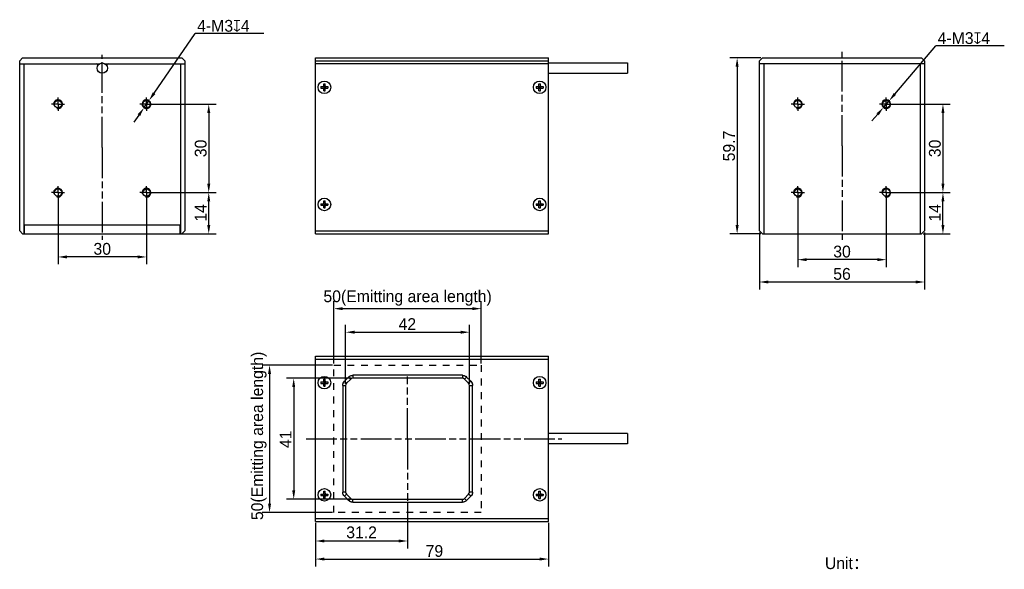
# Model space of a CAD drawing. Header units: millimetres. Extents: x 66 to 400, y 80 to 267.
import ezdxf

# ---------------------------------------------------------------- set-up
doc = ezdxf.new("R2010")
doc.units = ezdxf.units.MM
doc.header["$LTSCALE"] = 23.1
doc.header["$PDMODE"] = 3
doc.header["$PDSIZE"] = 8
for name, pattern in [('CENTER', [0.6, 0.375, -0.075, 0.075, -0.075]), ('DOT', [0.2, 0.1, -0.1]), ('PHANTOM', [0.8, 0.45, -0.05, 0.1, -0.05, 0.1, -0.05])]:
    doc.linetypes.add(name, pattern=pattern)
doc.layers.get('0').update_dxf_attribs({"linetype": 'CONTINUOUS'})
doc.layers.get('Defpoints').update_dxf_attribs({"linetype": 'CONTINUOUS'})
for name, color, linetype in [('00_COMPONENTS', 7, 'CONTINUOUS'), ('50_ALL_DETAILS', 7, 'CONTINUOUS'), ('51__DRAFT_DIMS', 7, 'CONTINUOUS'), ('DEFAULT_1', 7, 'CENTER')]:
    doc.layers.add(name, color=color, linetype=linetype)
doc.styles.get("Standard").update_dxf_attribs({"font": 'simfang.ttf'})
doc.dimstyles.new('DIMSTYLE_1', dxfattribs={"dimtxt": 3, "dimasz": 3, "dimexe": 2.5, "dimexo": 0.5, "dimgap": 0.75, "dimtad": 1, "dimdsep": 46, "dimtxsty": 'STANDARD', "dimblk": '_FILLED', "dimblk1": '_FILLED', "dimblk2": '_FILLED', "dimcen": 0.09, "dimclrt": 3, "dimazin": 2, "dimtp": 0.2, "dimtm": 0.2, "dimtfac": 1, "dimtofl": 0, "dimtmove": 0, "dimatfit": 3, "dimldrblk": '_FILLED', "dimfxl": 1, "dimtolj": 1, "dimarcsym": 0})
doc.dimstyles.new('DIMSTYLE_2', dxfattribs={"dimtxt": 3, "dimasz": 3, "dimexe": 2.5, "dimexo": 0.5, "dimgap": 0.75, "dimtad": 1, "dimdsep": 46, "dimtxsty": 'STANDARD', "dimblk": '_FILLED', "dimblk1": '_FILLED', "dimblk2": '_FILLED', "dimcen": 0.09, "dimclrt": 3, "dimazin": 2, "dimtp": 0.3, "dimtm": 0.3, "dimtfac": 1, "dimtofl": 0, "dimtmove": 0, "dimatfit": 3, "dimldrblk": '_FILLED', "dimfxl": 1, "dimtolj": 1, "dimarcsym": 0})
doc.dimstyles.new('DIMSTYLE_3', dxfattribs={"dimtxt": 3, "dimasz": 3, "dimexe": 2.5, "dimexo": 0.5, "dimtad": 1, "dimdsep": 46, "dimtxsty": 'STANDARD', "dimblk": '_FILLED', "dimblk1": '_FILLED', "dimblk2": '_FILLED', "dimcen": 0.09, "dimclrt": 3, "dimazin": 2, "dimtp": 0.1, "dimtm": 0.1, "dimtfac": 1, "dimtmove": 0, "dimatfit": 2, "dimldrblk": '_FILLED', "dimfxl": 1, "dimtolj": 1, "dimarcsym": 0})

# ---------------------------------------------------------------- blocks, each defined once
blk = doc.blocks.new('_FILLED')
at = {"color": 0, "linetype": 'ByBlock'}
blk.add_solid([(0, 0), (-1, 0.17), (-1, -0.17)], dxfattribs=at)
blk = doc.blocks.new('*D1')
at = {"layer": '51__DRAFT_DIMS', "color": 0, "lineweight": -2}
for p, q in [((360.42, 238.11), (381.64, 238.11)), ((379.14, 235.11), (379.14, 211.11)), ((360.42, 208.11), (381.64, 208.11))]:
    blk.add_line(p, q, dxfattribs=at)
at = {"layer": 'Defpoints', "color": 0}
for p in [(359.92, 238.11), (359.92, 208.11), (379.14, 208.11)]:
    blk.add_point(p, dxfattribs=at)
at = {"layer": '51__DRAFT_DIMS', "color": 0, "linetype": 'ByBlock', "lineweight": -2, "xscale": 3, "yscale": 3, "zscale": 3}
for p, rotation in [((379.14, 238.11), 90), ((379.14, 208.11), 270)]:
    blk.add_blockref('_FILLED', p, dxfattribs=dict(at, rotation=rotation))
at = {"layer": '51__DRAFT_DIMS', "color": 3, "insert": (374.39, 223.1), "char_height": 3, "attachment_point": 2, "rotation": 90, "line_spacing_factor": 0.9}
blk.add_mtext('\\A1;\\A1;{\\fFZLanTingHei-R-GBK|b0|i0|c134|p2;\\H1.333333x;\\C0;30}', dxfattribs=at)
blk = doc.blocks.new('*D2')
at = {"layer": '51__DRAFT_DIMS', "color": 0, "lineweight": -2}
for p, q in [((329.92, 207.61), (329.92, 182.89)), ((359.92, 207.61), (359.92, 182.89)), ((356.92, 185.39), (332.92, 185.39))]:
    blk.add_line(p, q, dxfattribs=at)
at = {"layer": 'Defpoints', "color": 0}
for p in [(329.92, 208.11), (359.92, 208.11), (329.92, 185.39)]:
    blk.add_point(p, dxfattribs=at)
at = {"layer": '51__DRAFT_DIMS', "color": 0, "linetype": 'ByBlock', "lineweight": -2, "xscale": 3, "yscale": 3, "zscale": 3, "rotation": 180}
blk.add_blockref('_FILLED', (329.92, 185.39), dxfattribs=at)
at = {"layer": '51__DRAFT_DIMS', "color": 0, "linetype": 'ByBlock', "lineweight": -2, "xscale": 3, "yscale": 3, "zscale": 3}
blk.add_blockref('_FILLED', (359.92, 185.39), dxfattribs=at)
at = {"layer": '51__DRAFT_DIMS', "color": 3, "insert": (344.92, 190.14), "char_height": 3, "attachment_point": 2, "line_spacing_factor": 0.9}
blk.add_mtext('\\A1;\\A1;{\\fFZLanTingHei-R-GBK|b0|i0|c134|p2;\\H1.333333x;\\C0;30}', dxfattribs=at)
blk = doc.blocks.new('*D3')
at = {"layer": '51__DRAFT_DIMS', "color": 0, "lineweight": -2}
for p, q in [((360.42, 208.11), (381.64, 208.11)), ((379.14, 197.11), (379.14, 205.11)), ((372.42, 194.11), (381.64, 194.11))]:
    blk.add_line(p, q, dxfattribs=at)
at = {"layer": 'Defpoints', "color": 0}
for p in [(359.92, 208.11), (379.14, 208.11), (371.92, 194.11)]:
    blk.add_point(p, dxfattribs=at)
at = {"layer": '51__DRAFT_DIMS', "color": 0, "linetype": 'ByBlock', "lineweight": -2, "xscale": 3, "yscale": 3, "zscale": 3}
for p, rotation in [((379.14, 208.11), 90), ((379.14, 194.11), 270)]:
    blk.add_blockref('_FILLED', p, dxfattribs=dict(at, rotation=rotation))
at = {"layer": '51__DRAFT_DIMS', "color": 3, "insert": (374.39, 201.25), "char_height": 3, "attachment_point": 2, "rotation": 90, "line_spacing_factor": 0.9}
blk.add_mtext('\\A1;\\A1;{\\fFZLanTingHei-R-GBK|b0|i0|c134|p2;\\H1.333333x;\\C0;14}', dxfattribs=at)
blk = doc.blocks.new('*D4')
at = {"layer": '51__DRAFT_DIMS', "color": 0, "lineweight": -2}
for p, q in [((317.42, 253.81), (306.85, 253.81)), ((309.35, 250.81), (309.35, 197.11)), ((317.42, 194.11), (306.85, 194.11))]:
    blk.add_line(p, q, dxfattribs=at)
at = {"layer": 'Defpoints', "color": 0}
for p in [(317.92, 253.81), (309.35, 194.11), (317.92, 194.11)]:
    blk.add_point(p, dxfattribs=at)
at = {"layer": '51__DRAFT_DIMS', "color": 0, "linetype": 'ByBlock', "lineweight": -2, "xscale": 3, "yscale": 3, "zscale": 3}
for p, rotation in [((309.35, 253.81), 90.00000002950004), ((309.35, 194.11), 270.0000000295)]:
    blk.add_blockref('_FILLED', p, dxfattribs=dict(at, rotation=rotation))
at = {"layer": '51__DRAFT_DIMS', "color": 3, "insert": (304.6, 223.92), "char_height": 3, "attachment_point": 2, "rotation": 90, "line_spacing_factor": 0.9}
blk.add_mtext('\\A1;\\A1;{\\fFZLanTingHei-R-GBK|b0|i0|c134|p2;\\H1.333333x;\\C0;59.7}', dxfattribs=at)
blk = doc.blocks.new('*D5')
at = {"layer": '51__DRAFT_DIMS', "color": 0, "lineweight": -2}
for p, q in [((316.92, 194.61), (316.92, 175.32)), ((372.92, 194.61), (372.92, 175.32)), ((319.92, 177.82), (369.92, 177.82))]:
    blk.add_line(p, q, dxfattribs=at)
at = {"layer": 'Defpoints', "color": 0}
for p in [(316.92, 195.11), (372.92, 195.11), (372.92, 177.82)]:
    blk.add_point(p, dxfattribs=at)
at = {"layer": '51__DRAFT_DIMS', "color": 0, "linetype": 'ByBlock', "lineweight": -2, "xscale": 3, "yscale": 3, "zscale": 3, "rotation": 180}
blk.add_blockref('_FILLED', (316.92, 177.82), dxfattribs=at)
at = {"layer": '51__DRAFT_DIMS', "color": 0, "linetype": 'ByBlock', "lineweight": -2, "xscale": 3, "yscale": 3, "zscale": 3}
blk.add_blockref('_FILLED', (372.92, 177.82), dxfattribs=at)
at = {"layer": '51__DRAFT_DIMS', "color": 3, "insert": (344.92, 182.57), "char_height": 3, "attachment_point": 2, "line_spacing_factor": 0.9}
blk.add_mtext('\\A1;\\A1;{\\fFZLanTingHei-R-GBK|b0|i0|c134|p2;\\H1.333333x;\\C0;56}', dxfattribs=at)
blk = doc.blocks.new('*D6')
at = {"layer": '51__DRAFT_DIMS', "color": 0, "lineweight": -2}
for p, q in [((362.84, 241.53), (376.73, 257.86)), ((399.95, 257.86), (376.73, 257.86)), ((358.95, 236.96), (360.9, 239.25)), ((357.01, 234.68), (355.07, 232.39))]:
    blk.add_line(p, q, dxfattribs=at)
at = {"layer": 'Defpoints', "color": 0}
for p in [(360.9, 239.25), (358.95, 236.96)]:
    blk.add_point(p, dxfattribs=at)
at = {"layer": '51__DRAFT_DIMS', "color": 0, "linetype": 'ByBlock', "lineweight": -2, "xscale": 3, "yscale": 3, "zscale": 3}
for p, rotation in [((360.9, 239.25), 229.6189142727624), ((358.95, 236.96), 49.61891427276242)]:
    blk.add_blockref('_FILLED', p, dxfattribs=dict(at, rotation=rotation))
at = {"layer": '51__DRAFT_DIMS', "color": 3, "insert": (377.35, 262.49), "char_height": 3, "attachment_point": 1, "line_spacing_factor": 0.9}
blk.add_mtext('\\A1;{\\fFZLanTingHei-R-GBK|b0|i0|c134|p2;\\H1.333333x;\\C0;4-M\\A1;3\\fgdt|b0|i0|c0|p0;x\\fFZLanTingHei-R-GBK|b0|i0|c134|p2;4}', dxfattribs=at)
blk = doc.blocks.new('*D7')
at = {"layer": '51__DRAFT_DIMS', "color": 0, "lineweight": -2}
for p, q in [((109.56, 238.11), (132.67, 238.11)), ((130.17, 235.11), (130.17, 211.11)), ((109.56, 208.11), (132.67, 208.11))]:
    blk.add_line(p, q, dxfattribs=at)
at = {"layer": 'Defpoints', "color": 0}
for p in [(109.06, 238.11), (109.06, 208.11), (130.17, 208.11)]:
    blk.add_point(p, dxfattribs=at)
at = {"layer": '51__DRAFT_DIMS', "color": 0, "linetype": 'ByBlock', "lineweight": -2, "xscale": 3, "yscale": 3, "zscale": 3}
for p, rotation in [((130.17, 238.11), 90), ((130.17, 208.11), 270)]:
    blk.add_blockref('_FILLED', p, dxfattribs=dict(at, rotation=rotation))
at = {"layer": '51__DRAFT_DIMS', "color": 3, "insert": (125.42, 223.1), "char_height": 3, "attachment_point": 2, "rotation": 90, "line_spacing_factor": 0.9}
blk.add_mtext('\\A1;\\A1;{\\fFZLanTingHei-R-GBK|b0|i0|c134|p2;\\H1.333333x;\\C0;30}', dxfattribs=at)
blk = doc.blocks.new('*D8')
at = {"layer": '51__DRAFT_DIMS', "color": 0, "lineweight": -2}
for p, q in [((79.06, 207.61), (79.06, 183.81)), ((109.06, 207.61), (109.06, 183.81)), ((106.06, 186.31), (82.06, 186.31))]:
    blk.add_line(p, q, dxfattribs=at)
at = {"layer": 'Defpoints', "color": 0}
for p in [(79.06, 208.11), (109.06, 208.11), (79.06, 186.31)]:
    blk.add_point(p, dxfattribs=at)
at = {"layer": '51__DRAFT_DIMS', "color": 0, "linetype": 'ByBlock', "lineweight": -2, "xscale": 3, "yscale": 3, "zscale": 3, "rotation": 180}
blk.add_blockref('_FILLED', (79.06, 186.31), dxfattribs=at)
at = {"layer": '51__DRAFT_DIMS', "color": 0, "linetype": 'ByBlock', "lineweight": -2, "xscale": 3, "yscale": 3, "zscale": 3}
blk.add_blockref('_FILLED', (109.06, 186.31), dxfattribs=at)
at = {"layer": '51__DRAFT_DIMS', "color": 3, "insert": (94.05, 191.06), "char_height": 3, "attachment_point": 2, "line_spacing_factor": 0.9}
blk.add_mtext('\\A1;\\A1;{\\fFZLanTingHei-R-GBK|b0|i0|c134|p2;\\H1.333333x;\\C0;30}', dxfattribs=at)
blk = doc.blocks.new('*D9')
at = {"layer": '51__DRAFT_DIMS', "color": 0, "lineweight": -2}
for p, q in [((109.56, 208.11), (132.67, 208.11)), ((130.17, 197.11), (130.17, 205.11)), ((121.01, 194.11), (132.67, 194.11))]:
    blk.add_line(p, q, dxfattribs=at)
at = {"layer": 'Defpoints', "color": 0}
for p in [(109.06, 208.11), (130.17, 208.11), (120.51, 194.11)]:
    blk.add_point(p, dxfattribs=at)
at = {"layer": '51__DRAFT_DIMS', "color": 0, "linetype": 'ByBlock', "lineweight": -2, "xscale": 3, "yscale": 3, "zscale": 3}
for p, rotation in [((130.17, 208.11), 89.99999997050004), ((130.17, 194.11), 269.9999999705)]:
    blk.add_blockref('_FILLED', p, dxfattribs=dict(at, rotation=rotation))
at = {"layer": '51__DRAFT_DIMS', "color": 3, "insert": (125.42, 201.25), "char_height": 3, "attachment_point": 2, "rotation": 90, "line_spacing_factor": 0.9}
blk.add_mtext('\\A1;\\A1;{\\fFZLanTingHei-R-GBK|b0|i0|c134|p2;\\H1.333333x;\\C0;14}', dxfattribs=at)
blk = doc.blocks.new('*D10')
at = {"layer": '51__DRAFT_DIMS', "color": 0, "lineweight": -2}
for p, q in [((111.62, 241.81), (125.61, 262.03)), ((148.83, 262.03), (125.61, 262.03)), ((108.21, 236.87), (109.91, 239.34)), ((106.5, 234.4), (104.79, 231.94))]:
    blk.add_line(p, q, dxfattribs=at)
at = {"layer": 'Defpoints', "color": 0}
for p in [(109.91, 239.34), (108.21, 236.87)]:
    blk.add_point(p, dxfattribs=at)
at = {"layer": '51__DRAFT_DIMS', "color": 0, "linetype": 'ByBlock', "lineweight": -2, "xscale": 3, "yscale": 3, "zscale": 3}
for p, rotation in [((109.91, 239.34), 235.3210412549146), ((108.21, 236.87), 55.32104125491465)]:
    blk.add_blockref('_FILLED', p, dxfattribs=dict(at, rotation=rotation))
at = {"layer": '51__DRAFT_DIMS', "color": 3, "insert": (126.24, 266.65), "char_height": 3, "attachment_point": 1, "line_spacing_factor": 0.9}
blk.add_mtext('\\A1;{\\fFZLanTingHei-R-GBK|b0|i0|c134|p2;\\H1.333333x;\\C0;4-M\\A1;3\\fgdt|b0|i0|c0|p0;x\\fFZLanTingHei-R-GBK|b0|i0|c134|p2;4}', dxfattribs=at)
blk = doc.blocks.new('*D11')
at = {"layer": '51__DRAFT_DIMS', "color": 0, "lineweight": -2}
for p, q in [((176.6, 143.27), (176.6, 163.3)), ((179.6, 160.8), (215.6, 160.8)), ((218.6, 143.27), (218.6, 163.3))]:
    blk.add_line(p, q, dxfattribs=at)
at = {"layer": 'Defpoints', "color": 0}
for p in [(218.6, 160.8), (176.6, 142.77), (218.6, 142.77)]:
    blk.add_point(p, dxfattribs=at)
at = {"layer": '51__DRAFT_DIMS', "color": 0, "linetype": 'ByBlock', "lineweight": -2, "xscale": 3, "yscale": 3, "zscale": 3, "rotation": 180}
blk.add_blockref('_FILLED', (176.6, 160.8), dxfattribs=at)
at = {"layer": '51__DRAFT_DIMS', "color": 0, "linetype": 'ByBlock', "lineweight": -2, "xscale": 3, "yscale": 3, "zscale": 3}
blk.add_blockref('_FILLED', (218.6, 160.8), dxfattribs=at)
at = {"layer": '51__DRAFT_DIMS', "color": 3, "insert": (197.51, 165.55), "char_height": 3, "attachment_point": 2, "line_spacing_factor": 0.9}
blk.add_mtext('\\A1;\\A1;{\\fFZLanTingHei-R-GBK|b0|i0|c134|p2;\\H1.333333x;\\C0;42}', dxfattribs=at)
blk = doc.blocks.new('*D12')
at = {"layer": '51__DRAFT_DIMS', "color": 0, "lineweight": -2}
for p, q in [((178.51, 145.18), (156.48, 145.18)), ((158.98, 142.18), (158.98, 107.18)), ((178.51, 104.18), (156.48, 104.18))]:
    blk.add_line(p, q, dxfattribs=at)
at = {"layer": 'Defpoints', "color": 0}
for p in [(179.01, 145.18), (158.98, 104.18), (179.01, 104.18)]:
    blk.add_point(p, dxfattribs=at)
at = {"layer": '51__DRAFT_DIMS', "color": 0, "linetype": 'ByBlock', "lineweight": -2, "xscale": 3, "yscale": 3, "zscale": 3}
for p, rotation in [((158.98, 145.18), 90), ((158.98, 104.18), 270)]:
    blk.add_blockref('_FILLED', p, dxfattribs=dict(at, rotation=rotation))
at = {"layer": '51__DRAFT_DIMS', "color": 3, "insert": (154.23, 124.51), "char_height": 3, "attachment_point": 2, "rotation": 90, "line_spacing_factor": 0.9}
blk.add_mtext('\\A1;\\A1;{\\fFZLanTingHei-R-GBK|b0|i0|c134|p2;\\H1.333333x;\\C0;41}', dxfattribs=at)
blk = doc.blocks.new('*D15')
at = {"layer": '51__DRAFT_DIMS', "color": 0, "lineweight": -2}
for p, q in [((166.4, 96.18), (166.4, 81.41)), ((245.4, 96.18), (245.4, 81.41)), ((169.4, 83.91), (242.4, 83.91))]:
    blk.add_line(p, q, dxfattribs=at)
at = {"layer": 'Defpoints', "color": 0}
for p in [(166.4, 96.68), (245.4, 96.68), (245.4, 83.91)]:
    blk.add_point(p, dxfattribs=at)
at = {"layer": '51__DRAFT_DIMS', "color": 0, "linetype": 'ByBlock', "lineweight": -2, "xscale": 3, "yscale": 3, "zscale": 3, "rotation": 180}
blk.add_blockref('_FILLED', (166.4, 83.91), dxfattribs=at)
at = {"layer": '51__DRAFT_DIMS', "color": 0, "linetype": 'ByBlock', "lineweight": -2, "xscale": 3, "yscale": 3, "zscale": 3}
blk.add_blockref('_FILLED', (245.4, 83.91), dxfattribs=at)
at = {"layer": '51__DRAFT_DIMS', "color": 3, "insert": (206.69, 88.66), "char_height": 3, "attachment_point": 2, "line_spacing_factor": 0.9}
blk.add_mtext('\\A1;\\A1;{\\fFZLanTingHei-R-GBK|b0|i0|c134|p2;\\H1.333333x;\\C0;79}', dxfattribs=at)
blk = doc.blocks.new('CENTERLINE_BL1', base_point=(329.92, 186.96))
at = {"layer": 'DEFAULT_1', "color": 1, "linetype": 'PHANTOM'}
for q in [(329.92, 189.21), (327.67, 186.96), (332.17, 186.96), (329.92, 184.71)]:
    blk.add_line((329.92, 186.96), q, dxfattribs=at)
blk = doc.blocks.new('CENTERLINE_BL2', base_point=(359.92, 186.96))
at = {"layer": 'DEFAULT_1', "color": 1, "linetype": 'PHANTOM'}
for q in [(359.92, 189.21), (357.67, 186.96), (362.17, 186.96), (359.92, 184.71)]:
    blk.add_line((359.92, 186.96), q, dxfattribs=at)
blk = doc.blocks.new('CENTERLINE_BL3', base_point=(359.92, 156.96))
at = {"layer": 'DEFAULT_1', "color": 1, "linetype": 'PHANTOM'}
for q in [(357.67, 156.96), (359.92, 159.21), (362.17, 156.96), (359.92, 154.71)]:
    blk.add_line((359.92, 156.96), q, dxfattribs=at)
blk = doc.blocks.new('CENTERLINE_BL4', base_point=(329.92, 156.96))
at = {"layer": 'DEFAULT_1', "color": 1, "linetype": 'PHANTOM'}
for q in [(327.67, 156.96), (329.92, 159.21), (332.17, 156.96), (329.92, 154.71)]:
    blk.add_line((329.92, 156.96), q, dxfattribs=at)
blk = doc.blocks.new('CENTERLINEL_BL5', base_point=(344.92, 172.81))
at = {"layer": 'DEFAULT_1', "color": 1, "linetype": 'PHANTOM'}
for q in [(344.92, 204.66), (344.92, 140.96)]:
    blk.add_line((344.92, 172.81), q, dxfattribs=at)
blk = doc.blocks.new('CENTERLINE_BL6', base_point=(109.06, 156.96))
at = {"layer": 'DEFAULT_1', "color": 1, "linetype": 'PHANTOM'}
for q in [(106.81, 156.96), (109.06, 159.21), (111.31, 156.96), (109.06, 154.71)]:
    blk.add_line((109.06, 156.96), q, dxfattribs=at)
blk = doc.blocks.new('CENTERLINE_BL7', base_point=(109.06, 186.96))
at = {"layer": 'DEFAULT_1', "color": 1, "linetype": 'PHANTOM'}
for q in [(109.06, 189.21), (106.81, 186.96), (111.31, 186.96), (109.06, 184.71)]:
    blk.add_line((109.06, 186.96), q, dxfattribs=at)
blk = doc.blocks.new('CENTERLINE_BL8', base_point=(79.06, 156.96))
at = {"layer": 'DEFAULT_1', "color": 1, "linetype": 'PHANTOM'}
for q in [(76.81, 156.96), (79.06, 159.21), (81.31, 156.96), (79.06, 154.71)]:
    blk.add_line((79.06, 156.96), q, dxfattribs=at)
blk = doc.blocks.new('CENTERLINE_BL9', base_point=(79.06, 186.96))
at = {"layer": 'DEFAULT_1', "color": 1, "linetype": 'PHANTOM'}
for q in [(79.06, 189.21), (76.81, 186.96), (81.31, 186.96), (79.06, 184.71)]:
    blk.add_line((79.06, 186.96), q, dxfattribs=at)
blk = doc.blocks.new('CENTERLINEL_BL10', base_point=(94.06, 172.31))
at = {"layer": 'DEFAULT_1', "color": 1, "linetype": 'PHANTOM'}
for q in [(94.06, 203.66), (94.06, 140.96)]:
    blk.add_line((94.06, 172.31), q, dxfattribs=at)
blk = doc.blocks.new('CENTERLINEL_BL11', base_point=(197.6, 99.23))
at = {"layer": 'DEFAULT_1', "color": 1, "linetype": 'PHANTOM'}
for q in [(197.6, 120.32), (197.6, 78.15)]:
    blk.add_line((197.6, 99.23), q, dxfattribs=at)
blk = doc.blocks.new('*D34')
at = {"layer": '51__DRAFT_DIMS', "color": 0, "lineweight": -2}
for p, q in [((172.6, 150.18), (172.6, 171.28)), ((222.6, 150.18), (222.6, 171.28)), ((175.6, 168.78), (219.6, 168.78))]:
    blk.add_line(p, q, dxfattribs=at)
at = {"layer": 'Defpoints', "color": 0}
for p in [(222.6, 168.78), (172.6, 149.68), (222.6, 149.68)]:
    blk.add_point(p, dxfattribs=at)
at = {"layer": '51__DRAFT_DIMS', "color": 0, "linetype": 'ByBlock', "lineweight": -2, "xscale": 3, "yscale": 3, "zscale": 3, "rotation": 180}
blk.add_blockref('_FILLED', (172.6, 168.78), dxfattribs=at)
at = {"layer": '51__DRAFT_DIMS', "color": 0, "linetype": 'ByBlock', "lineweight": -2, "xscale": 3, "yscale": 3, "zscale": 3}
blk.add_blockref('_FILLED', (222.6, 168.78), dxfattribs=at)
at = {"layer": '51__DRAFT_DIMS', "color": 3, "insert": (197.6, 172.38), "char_height": 3, "attachment_point": 5}
blk.add_mtext('\\A1;\\A1;{\\fFZLanTingHei-R-GBK|b0|i0|c134|p2;\\H1.333333x;\\C0;50(\\f方正兰亭黑_GBK|b0|i0|c134|p0;\\C256;Emitting area length\\fFZLanTingHei-R-GBK|b0|i0|c134|p2;\\C0;)}', dxfattribs=at)
blk = doc.blocks.new('*D32')
at = {"layer": '51__DRAFT_DIMS', "color": 0, "lineweight": -2}
for p, q in [((172.1, 149.68), (148.29, 149.68)), ((150.79, 146.68), (150.79, 102.68)), ((172.1, 99.68), (148.29, 99.68))]:
    blk.add_line(p, q, dxfattribs=at)
at = {"layer": 'Defpoints', "color": 0}
for p in [(172.6, 149.68), (150.79, 99.68), (172.6, 99.68)]:
    blk.add_point(p, dxfattribs=at)
at = {"layer": '51__DRAFT_DIMS', "color": 0, "linetype": 'ByBlock', "lineweight": -2, "xscale": 3, "yscale": 3, "zscale": 3}
for p, rotation in [((150.79, 149.68), 90), ((150.79, 99.68), 270)]:
    blk.add_blockref('_FILLED', p, dxfattribs=dict(at, rotation=rotation))
at = {"layer": '51__DRAFT_DIMS', "color": 3, "insert": (147.19, 125.66), "char_height": 3, "attachment_point": 5, "rotation": 90}
blk.add_mtext('\\A1;\\A1;{\\fFZLanTingHei-R-GBK|b0|i0|c134|p2;\\H1.333333x;\\C0;50(\\f方正兰亭黑_GBK|b0|i0|c134|p0;\\C256;Emitting area length\\fFZLanTingHei-R-GBK|b0|i0|c134|p2;\\C0;)}', dxfattribs=at)
blk = doc.blocks.new('*D35')
at = {"layer": '51__DRAFT_DIMS', "color": 0, "lineweight": -2}
for p, q in [((197.6, 103.1), (197.6, 87.53)), ((166.4, 95.68), (166.4, 87.53)), ((194.6, 90.03), (169.4, 90.03))]:
    blk.add_line(p, q, dxfattribs=at)
at = {"layer": 'Defpoints', "color": 0}
for p in [(197.6, 103.6), (166.4, 96.18), (166.4, 90.03)]:
    blk.add_point(p, dxfattribs=at)
at = {"layer": '51__DRAFT_DIMS', "color": 0, "linetype": 'ByBlock', "lineweight": -2, "xscale": 3, "yscale": 3, "zscale": 3, "rotation": 180}
blk.add_blockref('_FILLED', (166.4, 90.03), dxfattribs=at)
at = {"layer": '51__DRAFT_DIMS', "color": 0, "linetype": 'ByBlock', "lineweight": -2, "xscale": 3, "yscale": 3, "zscale": 3}
blk.add_blockref('_FILLED', (197.6, 90.03), dxfattribs=at)
at = {"layer": '51__DRAFT_DIMS', "color": 3, "insert": (182, 92.95), "char_height": 3, "attachment_point": 5}
blk.add_mtext('\\A1;\\A1;{\\fFZLanTingHei-R-GBK|b0|i0|c134|p2;\\H1.333333x;\\C0;31.2}', dxfattribs=at)

msp = doc.modelspace()

# ---------------------------------------------------------------- linework, layer by layer
at = {"color": 0, "linetype": 'DOT'}
for p, q in [((172.59642, 99.68487), (172.59642, 149.68487)), ((172.59642, 149.68487), (222.59642, 149.68487)), ((222.59642, 149.68487), (222.59642, 99.68487)), ((222.59642, 99.68487), (172.59642, 99.68487))]:
    msp.add_line(p, q, dxfattribs=at)
at = {"layer": '00_COMPONENTS', "color": 0}
for p, q in [((67.05971, 253.80501), (66.05971, 252.80501)), ((67.05971, 253.80501), (121.05971, 253.80501)), ((122.05971, 252.80501), (121.05971, 253.80501)), ((166.39642, 194.10501), (166.39642, 253.80501)), ((166.39642, 253.80501), (245.39642, 253.80501)), ((245.39642, 194.10501), (245.39642, 253.80501)), ((317.92466, 253.80501), (316.92466, 252.80501)), ((317.92466, 253.80501), (371.92466, 253.80501)), ((372.92466, 252.80501), (371.92466, 253.80501)), ((66.05971, 195.10501), (66.05971, 252.80501)), ((66.05971, 251.80501), (93.15833, 251.80501)), ((67.55971, 194.10501), (67.55971, 251.80501)), ((92.30971, 251.73801), (92.30971, 251.80501)), ((92.55971, 251.30501), (92.55971, 251.2064)), ((94.9611, 251.80501), (122.05971, 251.80501)), ((95.55971, 251.30501), (95.55971, 251.2064)), ((95.80971, 251.73791), (95.80971, 251.80501)), ((120.55971, 251.80501), (120.55971, 194.10501)), ((122.05971, 252.80501), (122.05971, 195.10501)), ((166.39642, 252.80501), (245.39642, 252.80501)), ((245.39642, 251.80501), (166.39642, 251.80501)), ((245.39642, 252.05501), (272.13595, 252.05501)), ((272.13595, 252.05501), (272.13595, 248.55501)), ((316.92466, 195.10501), (316.92466, 252.80501)), ((372.92466, 251.80501), (316.92466, 251.80501)), ((318.42466, 251.80501), (318.42466, 194.10501)), ((371.42466, 251.80501), (371.42466, 194.10501)), ((372.92466, 252.80501), (372.92466, 195.10501)), ((245.39642, 248.55501), (272.13595, 248.55501)), ((168.19642, 244.05501), (168.19642, 243.55501)), ((168.19642, 244.05501), (168.84642, 244.05501)), ((169.05855, 243.46714), (169.73429, 244.14288)), ((169.73429, 243.46714), (169.05855, 244.14288)), ((169.14642, 244.35501), (169.14642, 245.00501)), ((169.14642, 245.00501), (169.64642, 245.00501)), ((169.14642, 244.05501), (169.14642, 243.55501)), ((169.14642, 244.05501), (169.64642, 244.05501)), ((169.14642, 243.80501), (169.64642, 243.80501)), ((169.39642, 243.55501), (169.39642, 244.05501)), ((169.64642, 244.35501), (169.64642, 245.00501)), ((169.64642, 244.05501), (169.64642, 243.55501)), ((169.94642, 244.05501), (170.59642, 244.05501)), ((170.59642, 244.05501), (170.59642, 243.55501)), ((241.19642, 244.05501), (241.84642, 244.05501)), ((241.19642, 244.05501), (241.19642, 243.55501)), ((242.05855, 243.46714), (242.73429, 244.14288)), ((242.05855, 244.14288), (242.73429, 243.46714)), ((242.14642, 244.35501), (242.14642, 245.00501)), ((242.14642, 245.00501), (242.64642, 245.00501)), ((242.14642, 244.05501), (242.64642, 244.05501)), ((242.14642, 244.05501), (242.14642, 243.55501)), ((242.14642, 243.80501), (242.64642, 243.80501)), ((242.39642, 243.55501), (242.39642, 244.05501)), ((242.64642, 244.35501), (242.64642, 245.00501)), ((242.64642, 244.05501), (242.64642, 243.55501)), ((242.94642, 244.05501), (243.59642, 244.05501)), ((243.59642, 244.05501), (243.59642, 243.55501)), ((168.19642, 243.55501), (168.84642, 243.55501)), ((169.14642, 243.55501), (169.64642, 243.55501)), ((169.14642, 242.60501), (169.14642, 243.25501)), ((169.14642, 242.60501), (169.64642, 242.60501)), ((169.64642, 242.60501), (169.64642, 243.25501)), ((169.94642, 243.55501), (170.59642, 243.55501)), ((241.19642, 243.55501), (241.84642, 243.55501)), ((242.14642, 243.55501), (242.64642, 243.55501)), ((242.14642, 242.60501), (242.14642, 243.25501)), ((242.14642, 242.60501), (242.64642, 242.60501)), ((242.64642, 242.60501), (242.64642, 243.25501)), ((242.94642, 243.55501), (243.59642, 243.55501)), ((168.19642, 204.35501), (168.19642, 203.85501)), ((168.19642, 204.35501), (168.84642, 204.35501)), ((168.19642, 203.85501), (168.84642, 203.85501)), ((169.73429, 203.76714), (169.05855, 204.44288)), ((169.05855, 203.76714), (169.73429, 204.44288)), ((169.14642, 204.65501), (169.14642, 205.30501)), ((169.14642, 205.30501), (169.64642, 205.30501)), ((169.14642, 204.35501), (169.14642, 203.85501)), ((169.14642, 204.35501), (169.64642, 204.35501)), ((169.14642, 204.10501), (169.64642, 204.10501)), ((169.14642, 203.85501), (169.64642, 203.85501)), ((169.39642, 203.85501), (169.39642, 204.35501)), ((169.64642, 204.65501), (169.64642, 205.30501)), ((169.64642, 204.35501), (169.64642, 203.85501)), ((169.94642, 204.35501), (170.59642, 204.35501)), ((169.94642, 203.85501), (170.59642, 203.85501)), ((170.59642, 204.35501), (170.59642, 203.85501)), ((241.19642, 204.35501), (241.84642, 204.35501)), ((241.19642, 204.35501), (241.19642, 203.85501)), ((241.19642, 203.85501), (241.84642, 203.85501)), ((242.05855, 204.44288), (242.73429, 203.76714)), ((242.05855, 203.76714), (242.73429, 204.44288)), ((242.14642, 205.30501), (242.64642, 205.30501)), ((242.14642, 204.65501), (242.14642, 205.30501)), ((242.14642, 204.35501), (242.64642, 204.35501)), ((242.14642, 204.35501), (242.14642, 203.85501)), ((242.14642, 204.10501), (242.64642, 204.10501)), ((242.14642, 203.85501), (242.64642, 203.85501)), ((242.39642, 203.85501), (242.39642, 204.35501)), ((242.64642, 204.65501), (242.64642, 205.30501)), ((242.64642, 204.35501), (242.64642, 203.85501)), ((242.94642, 204.35501), (243.59642, 204.35501)), ((242.94642, 203.85501), (243.59642, 203.85501)), ((243.59642, 204.35501), (243.59642, 203.85501)), ((169.14642, 202.90501), (169.14642, 203.55501)), ((169.14642, 202.90501), (169.64642, 202.90501)), ((169.64642, 202.90501), (169.64642, 203.55501)), ((242.14642, 202.90501), (242.14642, 203.55501)), ((242.14642, 202.90501), (242.64642, 202.90501)), ((242.64642, 202.90501), (242.64642, 203.55501)), ((120.55971, 197.10501), (67.55971, 197.10501)), ((67.60971, 197.10501), (67.60971, 194.10501)), ((120.50971, 194.10501), (120.50971, 197.10501)), ((66.05971, 195.10501), (67.05971, 194.10501)), ((67.05971, 194.10501), (121.05971, 194.10501)), ((67.55971, 196.25146), (67.60971, 196.25146)), ((67.55971, 194.47572), (67.60971, 194.47572)), ((120.50971, 196.25146), (120.55971, 196.25146)), ((120.55971, 194.47572), (120.50971, 194.47572)), ((121.05971, 194.10501), (122.05971, 195.10501)), ((166.39642, 195.10501), (245.39642, 195.10501)), ((166.39642, 194.10501), (245.39642, 194.10501)), ((316.92466, 195.10501), (317.92466, 194.10501)), ((317.92466, 194.10501), (371.92466, 194.10501)), ((371.92466, 194.10501), (372.92466, 195.10501)), ((166.39642, 96.68487), (166.39642, 152.68487)), ((166.39642, 152.68487), (245.39642, 152.68487)), ((166.39642, 151.68487), (245.39642, 151.68487)), ((245.39642, 96.68487), (245.39642, 152.68487)), ((168.19642, 143.93487), (168.19642, 143.43487)), ((168.19642, 143.93487), (168.84642, 143.93487)), ((169.05855, 143.347), (169.73429, 144.02273)), ((169.05855, 144.02273), (169.73429, 143.347)), ((169.14642, 144.23487), (169.14642, 144.88487)), ((169.14642, 144.88487), (169.64642, 144.88487)), ((169.14642, 143.93487), (169.14642, 143.43487)), ((169.14642, 143.93487), (169.64642, 143.93487)), ((169.14642, 143.68487), (169.64642, 143.68487)), ((169.39642, 143.43487), (169.39642, 143.93487)), ((169.64642, 144.23487), (169.64642, 144.88487)), ((169.64642, 143.93487), (169.64642, 143.43487)), ((169.94642, 143.93487), (170.59642, 143.93487)), ((170.59642, 143.93487), (170.59642, 143.43487)), ((176.18221, 144.18487), (177.59642, 145.59908)), ((176.18221, 144.18487), (176.88931, 143.47776)), ((178.30353, 144.89197), (176.88931, 143.47776)), ((177.59642, 145.59908), (178.30353, 144.89197)), ((179.01063, 146.18487), (179.01063, 145.18487)), ((216.18221, 146.18487), (179.01063, 146.18487)), ((216.18221, 145.18487), (179.01063, 145.18487)), ((216.18221, 146.18487), (216.18221, 145.18487)), ((217.59642, 145.59908), (216.88931, 144.89197)), ((218.30353, 143.47776), (216.88931, 144.89197)), ((217.59642, 145.59908), (219.01063, 144.18487)), ((219.01063, 144.18487), (218.30353, 143.47776)), ((241.19642, 143.93487), (241.84642, 143.93487)), ((241.19642, 143.93487), (241.19642, 143.43487)), ((242.05855, 143.347), (242.73429, 144.02273)), ((242.05855, 144.02273), (242.73429, 143.347)), ((242.14642, 144.88487), (242.64642, 144.88487)), ((242.14642, 144.23487), (242.14642, 144.88487)), ((242.14642, 143.93487), (242.64642, 143.93487)), ((242.14642, 143.93487), (242.14642, 143.43487)), ((242.14642, 143.68487), (242.64642, 143.68487)), ((242.39642, 143.43487), (242.39642, 143.93487)), ((242.64642, 144.23487), (242.64642, 144.88487)), ((242.64642, 143.93487), (242.64642, 143.43487)), ((242.94642, 143.93487), (243.59642, 143.93487)), ((243.59642, 143.93487), (243.59642, 143.43487)), ((168.19642, 143.43487), (168.84642, 143.43487)), ((169.14642, 143.43487), (169.64642, 143.43487)), ((169.14642, 142.48487), (169.14642, 143.13487)), ((169.14642, 142.48487), (169.64642, 142.48487)), ((169.64642, 142.48487), (169.64642, 143.13487)), ((169.94642, 143.43487), (170.59642, 143.43487)), ((175.59642, 142.77065), (175.59642, 106.59908)), ((175.59642, 142.77065), (176.59642, 142.77065)), ((176.59642, 142.77065), (176.59642, 106.59908)), ((218.59642, 106.59908), (218.59642, 142.77065)), ((218.59642, 142.77065), (219.59642, 142.77065)), ((219.59642, 106.59908), (219.59642, 142.77065)), ((241.19642, 143.43487), (241.84642, 143.43487)), ((242.14642, 143.43487), (242.64642, 143.43487)), ((242.14642, 142.48487), (242.14642, 143.13487)), ((242.14642, 142.48487), (242.64642, 142.48487)), ((242.64642, 142.48487), (242.64642, 143.13487)), ((242.94642, 143.43487), (243.59642, 143.43487)), ((272.13595, 126.43487), (245.39642, 126.43487)), ((272.13595, 126.43487), (272.13595, 122.93487)), ((272.13595, 122.93487), (245.39642, 122.93487)), ((169.14642, 106.23487), (169.14642, 106.88487)), ((169.14642, 106.88487), (169.64642, 106.88487)), ((169.64642, 106.23487), (169.64642, 106.88487)), ((242.14642, 106.88487), (242.64642, 106.88487)), ((242.14642, 106.23487), (242.14642, 106.88487)), ((242.64642, 106.23487), (242.64642, 106.88487)), ((168.19642, 105.93487), (168.19642, 105.43487)), ((168.19642, 105.93487), (168.84642, 105.93487)), ((168.19642, 105.43487), (168.84642, 105.43487)), ((169.05855, 106.02273), (169.73429, 105.347)), ((169.05855, 105.347), (169.73429, 106.02273)), ((169.14642, 105.93487), (169.14642, 105.43487)), ((169.14642, 105.93487), (169.64642, 105.93487)), ((169.14642, 105.68487), (169.64642, 105.68487)), ((169.14642, 105.43487), (169.64642, 105.43487)), ((169.14642, 104.48487), (169.14642, 105.13487)), ((169.14642, 104.48487), (169.64642, 104.48487)), ((169.39642, 105.43487), (169.39642, 105.93487)), ((169.64642, 105.93487), (169.64642, 105.43487)), ((169.64642, 104.48487), (169.64642, 105.13487)), ((169.94642, 105.93487), (170.59642, 105.93487)), ((169.94642, 105.43487), (170.59642, 105.43487)), ((170.59642, 105.93487), (170.59642, 105.43487)), ((176.59642, 106.59908), (175.59642, 106.59908)), ((176.18221, 105.18487), (176.88931, 105.89197)), ((177.59642, 103.77065), (176.18221, 105.18487)), ((176.88931, 105.89197), (178.30353, 104.47776)), ((177.59642, 103.77065), (178.30353, 104.47776)), ((179.01063, 103.18487), (179.01063, 104.18487)), ((179.01063, 104.18487), (216.18221, 104.18487)), ((216.18221, 103.18487), (216.18221, 104.18487)), ((216.88931, 104.47776), (218.30353, 105.89197)), ((217.59642, 103.77065), (216.88931, 104.47776)), ((219.01063, 105.18487), (217.59642, 103.77065)), ((219.01063, 105.18487), (218.30353, 105.89197)), ((219.59642, 106.59908), (218.59642, 106.59908)), ((241.19642, 105.93487), (241.84642, 105.93487)), ((241.19642, 105.93487), (241.19642, 105.43487)), ((241.19642, 105.43487), (241.84642, 105.43487)), ((242.05855, 106.02273), (242.73429, 105.347)), ((242.05855, 105.347), (242.73429, 106.02273)), ((242.14642, 105.93487), (242.64642, 105.93487)), ((242.14642, 105.93487), (242.14642, 105.43487)), ((242.14642, 105.68487), (242.64642, 105.68487)), ((242.14642, 105.43487), (242.64642, 105.43487)), ((242.14642, 104.48487), (242.14642, 105.13487)), ((242.14642, 104.48487), (242.64642, 104.48487)), ((242.39642, 105.43487), (242.39642, 105.93487)), ((242.64642, 105.93487), (242.64642, 105.43487)), ((242.64642, 104.48487), (242.64642, 105.13487)), ((242.94642, 105.93487), (243.59642, 105.93487)), ((242.94642, 105.43487), (243.59642, 105.43487)), ((243.59642, 105.93487), (243.59642, 105.43487)), ((179.01063, 103.18487), (216.18221, 103.18487)), ((166.39642, 97.68487), (245.39642, 97.68487)), ((166.39642, 96.68487), (245.39642, 96.68487))]:
    msp.add_line(p, q, dxfattribs=at)
for centre, radius in [((94.05971, 250.30501), 1.75), ((169.39642, 243.80501), 2.1275), ((242.39642, 243.80501), 2.1275), ((79.05971, 238.10501), 1.25), ((109.05971, 238.10501), 1.25), ((329.92466, 238.10501), 1.25), ((359.92466, 238.10501), 1.25), ((79.05971, 208.10501), 1.25), ((109.05971, 208.10501), 1.25), ((329.92466, 208.10501), 1.25), ((359.92466, 208.10501), 1.25), ((169.39642, 204.10501), 2.1275), ((242.39642, 204.10501), 2.1275), ((169.39642, 143.68487), 2.12749), ((242.39642, 143.68487), 2.1275), ((169.39642, 105.68487), 2.12749), ((242.39642, 105.68487), 2.1275)]:
    msp.add_circle(centre, radius, dxfattribs=at)
for centre, radius, start, end in [((92.05971, 251.30501), 0.5, 0, 89.9999833), ((96.05971, 251.30501), 0.5, 90.0000064, 180), ((168.84642, 244.35501), 0.3, 270, 0), ((169.94642, 244.35501), 0.3, 180, 270), ((241.84642, 244.35501), 0.3, 270, 0), ((242.94642, 244.35501), 0.3, 180, 270), ((168.84642, 243.25501), 0.3, 0, 90), ((169.94642, 243.25501), 0.3, 90, 180), ((241.84642, 243.25501), 0.3, 0, 90), ((242.94642, 243.25501), 0.3, 90, 180), ((79.05971, 238.10501), 1.5, 255, 195), ((109.05971, 238.10501), 1.5, 255, 195), ((329.92466, 238.10501), 1.5, 255, 195), ((359.92466, 238.10501), 1.5, 255, 195), ((79.05971, 208.10501), 1.5, 255, 195), ((109.05971, 208.10501), 1.5, 255, 195), ((329.92466, 208.10501), 1.5, 255, 195), ((359.92466, 208.10501), 1.5, 255, 195), ((168.84642, 204.65501), 0.3, 270, 0), ((168.84642, 203.55501), 0.3, 0, 90), ((169.94642, 204.65501), 0.3, 180, 270), ((169.94642, 203.55501), 0.3, 90, 180), ((241.84642, 204.65501), 0.3, 270, 0), ((241.84642, 203.55501), 0.3, 0, 90), ((242.94642, 204.65501), 0.3, 180, 270), ((242.94642, 203.55501), 0.3, 90, 180), ((168.84642, 144.23487), 0.3, 270, 0), ((169.94642, 144.23487), 0.3, 180, 270), ((179.01063, 144.18487), 1, 90.0000135, 135), ((216.18221, 144.18487), 1, 45.000009, 90), ((241.84642, 144.23487), 0.3, 270, 0), ((242.94642, 144.23487), 0.3, 180, 270), ((168.84642, 143.13487), 0.3, 0, 90), ((169.94642, 143.13487), 0.3, 90, 180), ((177.59642, 142.77065), 1, 135.0000135, 180), ((217.59642, 142.77065), 1, 0, 45), ((241.84642, 143.13487), 0.3, 0, 90), ((242.94642, 143.13487), 0.3, 90, 180), ((168.84642, 106.23487), 0.3, 270, 0), ((168.84642, 105.13487), 0.3, 0, 90), ((169.94642, 106.23487), 0.3, 180, 270), ((169.94642, 105.13487), 0.3, 90, 180), ((177.59642, 106.59908), 1, 180, 225), ((179.01063, 105.18487), 1, 225, 270), ((216.18221, 105.18487), 1, 270, 315), ((217.59642, 106.59908), 1, 315, 0), ((241.84642, 106.23487), 0.3, 270, 0), ((241.84642, 105.13487), 0.3, 0, 90), ((242.94642, 106.23487), 0.3, 180, 270), ((242.94642, 105.13487), 0.3, 90, 180)]:
    msp.add_arc(centre, radius, start, end, dxfattribs=at)
for points in [[(175.59642, 142.77065), (175.59537, 143.03075), (175.70139, 143.5556), (175.99754, 144.00169), (176.18221, 144.18487)], [(177.59642, 145.59908), (177.7796, 145.78374), (178.22569, 146.0799), (178.75053, 146.18592), (179.01063, 146.18487)], [(216.18221, 146.18487), (216.44231, 146.18592), (216.96715, 146.0799), (217.41325, 145.78374), (217.59642, 145.59908)], [(219.01063, 144.18487), (219.1953, 144.00169), (219.49145, 143.5556), (219.59747, 143.03075), (219.59642, 142.77065)], [(176.18221, 105.18487), (175.99754, 105.36804), (175.70139, 105.81413), (175.59537, 106.33898), (175.59642, 106.59908)], [(179.01063, 103.18487), (178.75053, 103.18381), (178.22569, 103.28983), (177.7796, 103.58599), (177.59642, 103.77065)], [(217.59642, 103.77065), (217.41325, 103.58599), (216.96715, 103.28983), (216.44231, 103.18381), (216.18221, 103.18487)], [(219.59642, 106.59908), (219.59747, 106.33898), (219.49145, 105.81413), (219.1953, 105.36804), (219.01063, 105.18487)]]:
    msp.add_open_spline(points, degree=3, dxfattribs=at)
for points in [[(175.59642, 142.77065), (175.59589, 142.90136), (175.62203, 143.16354), (175.73725, 143.54074), (175.9225, 143.88894), (176.08941, 144.09282), (176.18221, 144.18487)], [(177.59642, 145.59908), (177.68847, 145.69188), (177.89234, 145.85878), (178.24054, 146.04403), (178.61774, 146.15926), (178.87993, 146.18539), (179.01063, 146.18487)], [(216.18221, 146.18487), (216.31291, 146.18539), (216.5751, 146.15926), (216.9523, 146.04403), (217.3005, 145.85878), (217.50437, 145.69188), (217.59642, 145.59908)], [(219.01063, 144.18487), (219.10343, 144.09282), (219.27034, 143.88894), (219.45559, 143.54074), (219.57081, 143.16354), (219.59695, 142.90136), (219.59642, 142.77065)], [(176.18221, 105.18487), (176.08941, 105.27691), (175.9225, 105.48079), (175.73725, 105.82899), (175.62203, 106.20619), (175.59589, 106.46837), (175.59642, 106.59908)], [(179.01063, 103.18487), (178.87993, 103.18434), (178.61774, 103.21048), (178.24054, 103.3257), (177.89234, 103.51095), (177.68847, 103.67786), (177.59642, 103.77065)], [(217.59642, 103.77065), (217.50437, 103.67786), (217.3005, 103.51095), (216.9523, 103.3257), (216.5751, 103.21048), (216.31291, 103.18434), (216.18221, 103.18487)], [(219.59642, 106.59908), (219.59695, 106.46837), (219.57081, 106.20619), (219.45559, 105.82899), (219.27034, 105.48079), (219.10343, 105.27691), (219.01063, 105.18487)]]:
    msp.add_open_spline(points, degree=3, knots=[0, 0, 0, 0, 0.250031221, 0.5, 0.749968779, 1, 1, 1, 1], dxfattribs=at)
at = {"layer": '51__DRAFT_DIMS', "color": 0}
for centre, end in [((109.05971, 238.10501), 255.6398317), ((359.92466, 238.10501), 265.0028437)]:
    msp.add_arc(centre, 1.5, 180, end, dxfattribs=at)
at = {"layer": 'DEFAULT_1', "color": 0, "linetype": 'PHANTOM'}
msp.add_line((163.22647, 124.68487), (249.93288, 124.68487), dxfattribs=at)

# ---------------------------------------------------------------- block references
at = {"color": 0}
for name, p in [('CENTERLINEL_BL10', (94.05971, 223.45501)), ('CENTERLINEL_BL5', (344.92466, 223.95501)), ('CENTERLINE_BL9', (79.05971, 238.10501)), ('CENTERLINE_BL7', (109.05971, 238.10501)), ('CENTERLINE_BL1', (329.92466, 238.10501)), ('CENTERLINE_BL2', (359.92466, 238.10501)), ('CENTERLINE_BL8', (79.05971, 208.10501)), ('CENTERLINE_BL6', (109.05971, 208.10501)), ('CENTERLINE_BL4', (329.92466, 208.10501)), ('CENTERLINE_BL3', (359.92466, 208.10501)), ('CENTERLINEL_BL11', (197.59642, 124.68487))]:
    msp.add_blockref(name, p, dxfattribs=at)

# ---------------------------------------------------------------- texts
at = {"layer": '50_ALL_DETAILS', "color": 0, "lineweight": 200, "ltscale": 2, "insert": (339.10892, 84.5109), "char_height": 4, "width": 17.5898438, "attachment_point": 1, "line_spacing_factor": 0.9}
msp.add_mtext('{\\fFZLanTingHei-R-GBK|b0|i0|c134|p2;Unit：mm}', dxfattribs=at)

# ---------------------------------------------------------------- dimensions: what is measured, and where the dimension line sits
at = {"layer": '51__DRAFT_DIMS', "color": 0}
for p1, p2, picture, middle in [((108.20625, 236.87148), (109.91318, 239.33854), '*D10', (137.53503, 262.02738)), ((358.95286, 236.96238), (360.89646, 239.24764), '*D6', (388.65198, 257.86242))]:
    dim = msp.add_diameter_dim_2p(p1=p1, p2=p2, text='{\\fFZLanTingHei-R-GBK|b0|i0|c134|p2;\\H1.333333x;\\C0;4-M\\A1;<>\\fgdt|b0|i0|c0|p0;x\\fFZLanTingHei-R-GBK|b0|i0|c134|p2;4}', dimstyle='DIMSTYLE_3', override={"dimtih": 1, "dimtoh": 1, "dimpost": '<>', "dimtxsty": 'STANDARD'}, dxfattribs=at)
    dim.commit()
    dim.dimension.update_dxf_attribs({"geometry": picture, "text_midpoint": middle, "dimtype": 163})
for base, p1, p2, angle, text, dimstyle, override, picture, middle in [((309.35274, 194.10501), (317.92466, 253.80501), (317.92466, 194.10501), 270, '\\A1;{\\fFZLanTingHei-R-GBK|b0|i0|c134|p2;\\H1.333333x;\\C0;<>}', 'DIMSTYLE_2', {"dimtxsty": 'STANDARD'}, '*D4', (309.35274, 223.92278)), ((130.16707, 208.10501), (109.05971, 238.10501), (109.05971, 208.10501), 270, '\\A1;{\\fFZLanTingHei-R-GBK|b0|i0|c134|p2;\\H1.333333x;\\C0;<>}', 'DIMSTYLE_1', {"dimtxsty": 'STANDARD'}, '*D7', (130.16707, 223.09622)), ((379.13952, 208.10501), (359.92466, 238.10501), (359.92466, 208.10501), 270, '\\A1;{\\fFZLanTingHei-R-GBK|b0|i0|c134|p2;\\H1.333333x;\\C0;<>}', 'DIMSTYLE_1', {"dimtxsty": 'STANDARD'}, '*D1', (379.13952, 223.09622)), ((79.05971, 186.30813), (109.05971, 208.10501), (79.05971, 208.10501), 180, '\\A1;{\\fFZLanTingHei-R-GBK|b0|i0|c134|p2;\\H1.333333x;\\C0;<>}', 'DIMSTYLE_1', {"dimtxsty": 'STANDARD'}, '*D8', (94.05092, 186.30813)), ((130.16707, 208.10501), (120.50971, 194.10501), (109.05971, 208.10501), 90, '\\A1;{\\fFZLanTingHei-R-GBK|b0|i0|c134|p2;\\H1.333333x;\\C0;<>}', 'DIMSTYLE_1', {"dimtxsty": 'STANDARD'}, '*D9', (130.16707, 201.24857)), ((329.92466, 185.38668), (359.92466, 208.10501), (329.92466, 208.10501), 180, '\\A1;{\\fFZLanTingHei-R-GBK|b0|i0|c134|p2;\\H1.333333x;\\C0;<>}', 'DIMSTYLE_1', {"dimtxsty": 'STANDARD'}, '*D2', (344.91587, 185.38668)), ((379.13952, 208.10501), (371.92466, 194.10501), (359.92466, 208.10501), 90, '\\A1;{\\fFZLanTingHei-R-GBK|b0|i0|c134|p2;\\H1.333333x;\\C0;<>}', 'DIMSTYLE_1', {"dimtxsty": 'STANDARD'}, '*D3', (379.13952, 201.24857)), ((150.78888, 99.68487), (172.59642, 149.68487), (172.59642, 99.68487), 90, '\\A1;{\\fFZLanTingHei-R-GBK|b0|i0|c134|p2;\\H1.333333x;\\C0;50(\\f方正兰亭黑_GBK|b0|i0|c134|p0;\\C256;Emitting area length\\fFZLanTingHei-R-GBK|b0|i0|c134|p2;\\C0;)}', 'DIMSTYLE_2', {"dimdec": 4, "dimtxsty": 'STANDARD'}, '*D32', (150.78888, 125.65552)), ((158.98366, 104.18487), (179.01063, 145.18487), (179.01063, 104.18487), 270, '\\A1;{\\fFZLanTingHei-R-GBK|b0|i0|c134|p2;\\H1.333333x;\\C0;<>}', 'DIMSTYLE_2', {"dimtxsty": 'STANDARD'}, '*D12', (158.98366, 124.50615))]:
    dim = msp.add_linear_dim(base=base, p1=p1, p2=p2, angle=angle, text=text, dimstyle=dimstyle, override=override, dxfattribs=at)
    dim.commit()
    dim.dimension.update_dxf_attribs({"geometry": picture, "text_midpoint": middle, "dimtype": 160})
for base, p1, p2, text, override, picture, middle in [((372.92466, 177.81995), (316.92466, 195.10501), (372.92466, 195.10501), '\\A1;{\\fFZLanTingHei-R-GBK|b0|i0|c134|p2;\\H1.333333x;\\C0;<>}', {"dimtxsty": 'STANDARD'}, '*D5', (344.91587, 177.81995)), ((222.59642, 168.78019), (172.59642, 149.68487), (222.59642, 149.68487), '\\A1;{\\fFZLanTingHei-R-GBK|b0|i0|c134|p2;\\H1.333333x;\\C0;<>(\\f方正兰亭黑_GBK|b0|i0|c134|p0;\\C256;Emitting area length\\fFZLanTingHei-R-GBK|b0|i0|c134|p2;\\C0;)}', {"dimdec": 4, "dimtxsty": 'STANDARD'}, '*D34', (197.59642, 168.78019)), ((218.59642, 160.79586), (176.59642, 142.77065), (218.59642, 142.77065), '\\A1;{\\fFZLanTingHei-R-GBK|b0|i0|c134|p2;\\H1.333333x;\\C0;<>}', {"dimtxsty": 'STANDARD'}, '*D11', (197.5056, 160.79586)), ((245.39642, 83.90517), (166.39642, 96.68487), (245.39642, 96.68487), '\\A1;{\\fFZLanTingHei-R-GBK|b0|i0|c134|p2;\\H1.333333x;\\C0;<>}', {"dimtxsty": 'STANDARD'}, '*D15', (206.69009, 83.90517))]:
    dim = msp.add_linear_dim(base=base, p1=p1, p2=p2, text=text, dimstyle='DIMSTYLE_2', override=override, dxfattribs=at)
    dim.commit()
    dim.dimension.update_dxf_attribs({"geometry": picture, "text_midpoint": middle, "dimtype": 160})
dim = msp.add_linear_dim(base=(166.39642, 90.02862), p1=(197.59642, 103.59908), p2=(166.39642, 96.18487), text='\\A1;{\\fFZLanTingHei-R-GBK|b0|i0|c134|p2;\\H1.333333x;\\C0;<>}', dimstyle='DIMSTYLE_2', override={"dimtxsty": 'STANDARD', "dimldrblk": '_FILLED'}, dxfattribs=at)
dim.commit()
dim.dimension.update_dxf_attribs({"geometry": '*D35', "text_midpoint": (181.99642, 92.94616)})

doc.saveas('drawing.dxf')
